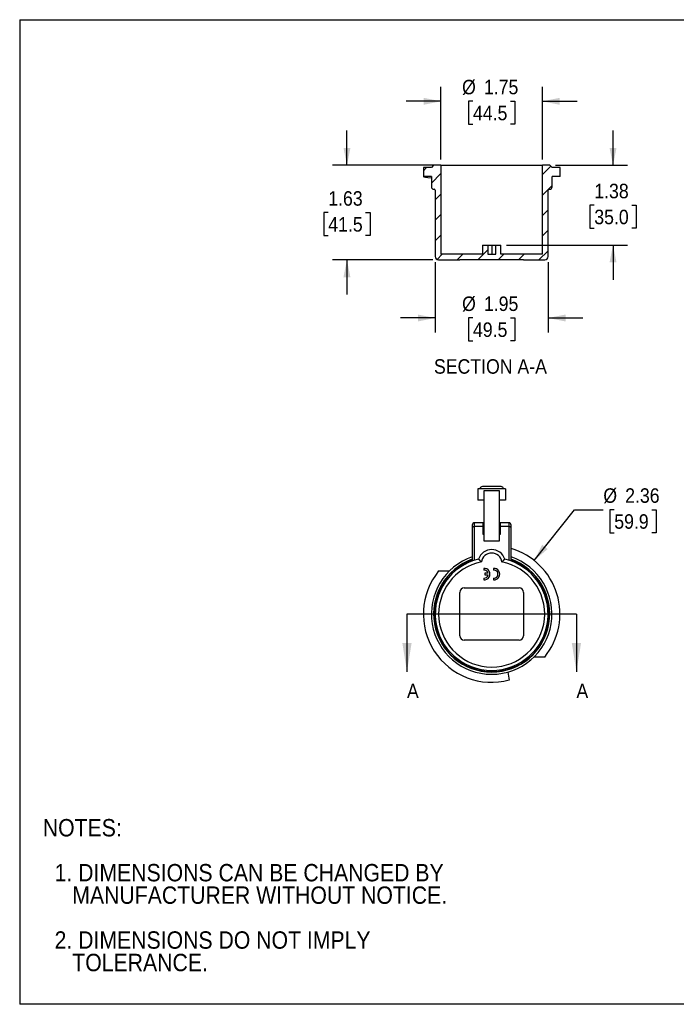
# Model space of a CAD drawing. Header units: inches. Extents: x 0 to 22, y 0 to 17.
# Tile 1 of 2: x 0 to 11.3, y 0 to 17. Entities that reach past the tile are written whole.
import ezdxf

# ---------------------------------------------------------------- set-up
doc = ezdxf.new("R2010")
doc.units = ezdxf.units.IN
doc.header["$LTSCALE"] = 2
doc.header["$MEASUREMENT"] = 0
doc.linetypes.add('SLD-Solid', pattern=[0])
doc.layers.add('DIMENSIONS', color=140, linetype='SLD-Solid', lineweight=25)
doc.layers.add('TEXT', color=140, linetype='SLD-Solid', lineweight=25)
doc.layers.add('HATCH', color=6, linetype='SLD-Solid')
doc.layers.add('SLD-DEFPOINTS', color=7, linetype='Continuous')
doc.styles.add('SLDTEXTSTYLE0', font='GOTHIC.TTF', dxfattribs={"width": 0.913})
doc.dimstyles.new('SLDDIMSTYLE0', dxfattribs={"dimtxt": 0.25, "dimasz": 0.3, "dimexe": 0, "dimexo": 0.0625, "dimgap": 0.0625, "dimtad": 0, "dimtih": 1, "dimtoh": 1, "dimrnd": 1e-09, "dimzin": 12, "dimdsep": 46, "dimtxsty": 'SLDTEXTSTYLE0', "dimsah": 1, "dimcen": 0, "dimadec": 0, "dimazin": 3, "dimtfac": 1, "dimtofl": 0, "dimtmove": 0, "dimatfit": 3, "dimfxl": 0, "dimfrac": 2, "dimtolj": 1, "dimtzin": 12, "dimarcsym": 0})
doc.dimstyles.new('SLDDIMSTYLE1', dxfattribs={"dimtxt": 0.25, "dimasz": 0.3, "dimexe": 0, "dimexo": 0.0625, "dimgap": 0.0625, "dimtad": 0, "dimtih": 1, "dimtoh": 1, "dimrnd": 1e-09, "dimzin": 12, "dimdsep": 46, "dimtxsty": 'SLDTEXTSTYLE0', "dimsah": 1, "dimcen": 0.09, "dimadec": 0, "dimazin": 3, "dimtfac": 1, "dimtmove": 0, "dimatfit": 0, "dimfxl": 0, "dimfrac": 2, "dimtolj": 1, "dimtzin": 12, "dimarcsym": 0})

# ---------------------------------------------------------------- blocks, each defined once
blk = doc.blocks.new('Block2')
at = {"color": 7, "linetype": 'SLD-Solid', "lineweight": 18}
for p, q in [((22, 17), (0, 17)), ((0, 0), (0, 17)), ((22, 0), (0, 0))]:
    blk.add_line(p, q, dxfattribs=at)
blk = doc.blocks.new('SW_NOTE_0_2')
at = {"layer": 'TEXT', "color": 0, "char_height": 0.3, "attachment_point": 1, "style": 'SLDTEXTSTYLE0'}
for s, insert in [('NOTES:', (0, 0.383)), ('  1. DIMENSIONS CAN BE CHANGED BY     ', (0, -0.393)), ('     MANUFACTURER WITHOUT NOTICE.', (0, -0.781)), ('  2. DIMENSIONS DO NOT IMPLY ', (0, -1.556)), ('     TOLERANCE.', (0, -1.944))]:
    blk.add_mtext(s, dxfattribs=dict(at, insert=insert))
blk = doc.blocks.new('_D')
at = {"layer": 'DIMENSIONS'}
for p, q in [((8.88, 7.663), (9.574, 8.539)), ((9.574, 8.539), (10.074, 8.539)), ((10.263, 8.539), (10.187, 8.539)), ((10.187, 8.539), (10.187, 8.142)), ((10.909, 8.539), (10.985, 8.539)), ((10.985, 8.539), (10.985, 8.142)), ((10.187, 8.142), (10.263, 8.142)), ((10.985, 8.142), (10.909, 8.142))]:
    blk.add_line(p, q, dxfattribs=at)
blk.add_solid([(8.88, 7.663), (9.113, 7.86), (9.019, 7.935)], dxfattribs=at)
at = {"layer": 'DIMENSIONS', "char_height": 0.25, "attachment_point": 1, "style": 'SLDTEXTSTYLE0'}
for s, insert in [('%%c', (10.074, 8.909)), ('2.36', (10.451, 8.909)), ('59.9', (10.263, 8.461))]:
    blk.add_mtext(s, dxfattribs=dict(at, insert=insert))
blk = doc.blocks.new('_D_1')
at = {"layer": 'DIMENSIONS'}
for p, q in [((5.649, 14.487), (5.649, 15.087)), ((7.171, 14.487), (5.399, 14.487)), ((5.326, 13.669), (5.25, 13.669)), ((5.25, 13.669), (5.25, 13.272)), ((5.972, 13.669), (6.048, 13.669)), ((6.048, 13.669), (6.048, 13.272)), ((5.25, 13.272), (5.326, 13.272)), ((6.048, 13.272), (5.972, 13.272)), ((7.132, 12.853), (5.399, 12.853)), ((5.649, 12.853), (5.649, 12.253))]:
    blk.add_line(p, q, dxfattribs=at)
for points in [[(5.649, 14.487), (5.709, 14.787), (5.589, 14.787)], [(5.649, 12.853), (5.589, 12.553), (5.709, 12.553)]]:
    blk.add_solid(points, dxfattribs=at)
at = {"layer": 'DIMENSIONS', "char_height": 0.25, "attachment_point": 1, "style": 'SLDTEXTSTYLE0'}
for s, insert in [('1.63', (5.326, 14.039)), ('41.5', (5.326, 13.591))]:
    blk.add_mtext(s, dxfattribs=dict(at, insert=insert))
blk = doc.blocks.new('_D_2')
at = {"layer": 'DIMENSIONS'}
for p, q in [((10.242, 14.487), (10.242, 15.087)), ((9.249, 14.487), (10.492, 14.487)), ((9.918, 13.796), (9.842, 13.796)), ((9.842, 13.796), (9.842, 13.4)), ((10.565, 13.796), (10.641, 13.796)), ((10.641, 13.796), (10.641, 13.4)), ((9.842, 13.4), (9.918, 13.4)), ((10.641, 13.4), (10.565, 13.4)), ((8.405, 13.109), (10.492, 13.109)), ((10.242, 13.109), (10.242, 12.509))]:
    blk.add_line(p, q, dxfattribs=at)
for points in [[(10.242, 14.487), (10.302, 14.787), (10.182, 14.787)], [(10.242, 13.109), (10.182, 12.809), (10.302, 12.809)]]:
    blk.add_solid(points, dxfattribs=at)
at = {"layer": 'DIMENSIONS', "char_height": 0.25, "attachment_point": 1, "style": 'SLDTEXTSTYLE0'}
for s, insert in [('1.38', (9.918, 14.167)), ('35.0', (9.918, 13.719))]:
    blk.add_mtext(s, dxfattribs=dict(at, insert=insert))
blk = doc.blocks.new('_D_3')
at = {"layer": 'DIMENSIONS'}
for p, q in [((7.271, 14.587), (7.271, 15.841)), ((9.023, 14.587), (9.023, 15.841)), ((7.271, 15.591), (6.671, 15.591)), ((7.824, 15.591), (7.748, 15.591)), ((7.748, 15.591), (7.748, 15.195)), ((8.471, 15.591), (8.547, 15.591)), ((8.547, 15.591), (8.547, 15.195)), ((9.023, 15.591), (9.623, 15.591)), ((7.748, 15.195), (7.824, 15.195)), ((8.547, 15.195), (8.471, 15.195))]:
    blk.add_line(p, q, dxfattribs=at)
for points in [[(7.271, 15.591), (6.971, 15.651), (6.971, 15.531)], [(9.023, 15.591), (9.323, 15.531), (9.323, 15.651)]]:
    blk.add_solid(points, dxfattribs=at)
at = {"layer": 'DIMENSIONS', "char_height": 0.25, "attachment_point": 1, "style": 'SLDTEXTSTYLE0'}
for s, insert in [('%%c', (7.636, 15.962)), ('1.75', (8.013, 15.962)), ('44.5', (7.824, 15.514))]:
    blk.add_mtext(s, dxfattribs=dict(at, insert=insert))
blk = doc.blocks.new('_D_4')
at = {"layer": 'DIMENSIONS'}
for p, q in [((7.173, 12.813), (7.173, 11.6)), ((9.122, 12.813), (9.122, 11.6)), ((7.173, 11.85), (6.573, 11.85)), ((7.824, 11.85), (7.748, 11.85)), ((7.748, 11.85), (7.748, 11.454)), ((8.471, 11.85), (8.547, 11.85)), ((8.547, 11.85), (8.547, 11.454)), ((9.122, 11.85), (9.722, 11.85)), ((7.748, 11.454), (7.824, 11.454)), ((8.547, 11.454), (8.471, 11.454))]:
    blk.add_line(p, q, dxfattribs=at)
for points in [[(7.173, 11.85), (6.873, 11.91), (6.873, 11.79)], [(9.122, 11.85), (9.422, 11.79), (9.422, 11.91)]]:
    blk.add_solid(points, dxfattribs=at)
at = {"layer": 'DIMENSIONS', "char_height": 0.25, "attachment_point": 1, "style": 'SLDTEXTSTYLE0'}
for s, insert in [('%%c', (7.636, 12.221)), ('1.95', (8.013, 12.221)), ('49.5', (7.824, 11.773))]:
    blk.add_mtext(s, dxfattribs=dict(at, insert=insert))

msp = doc.modelspace()

# ---------------------------------------------------------------- hatches: boundary and pattern name
at = {"layer": 'HATCH'}
h = msp.add_hatch(dxfattribs=at)
h.set_pattern_fill('ANSI31', color=256, scale=2, style=0)
edge = h.paths.add_edge_path(flags=0)
edge.add_arc((9.063, 12.913), 0.0591, 270, 360)
edge.add_line((9.122, 12.913), (9.122, 14.054))
edge.add_arc((9.141, 14.054), 0.0197, 90, 180, ccw=False)
edge.add_line((9.141, 14.074), (9.149, 14.074))
edge.add_arc((9.149, 14.113), 0.0394, 270, 360)
edge.add_line((9.189, 14.113), (9.189, 14.291))
edge.add_line((9.189, 14.291), (9.327, 14.291))
edge.add_line((9.327, 14.291), (9.327, 14.448))
edge.add_line((9.327, 14.448), (9.189, 14.448))
edge.add_line((9.189, 14.448), (9.149, 14.487))
edge.add_line((9.149, 14.487), (9.023, 14.487))
edge.add_line((9.023, 14.487), (9.023, 12.952))
edge.add_line((9.023, 12.952), (8.305, 12.952))
edge.add_line((8.305, 12.952), (8.305, 13.109))
edge.add_line((8.305, 13.109), (8.216, 13.109))
edge.add_line((8.216, 13.109), (8.216, 12.952))
edge.add_line((8.216, 12.952), (8.078, 12.952))
edge.add_line((8.078, 12.952), (8.078, 13.109))
edge.add_line((8.078, 13.109), (7.99, 13.109))
edge.add_line((7.99, 13.109), (7.99, 12.952))
edge.add_line((7.99, 12.952), (7.271, 12.952))
edge.add_line((7.271, 12.952), (7.271, 14.487))
edge.add_line((7.271, 14.487), (7.145, 14.487))
edge.add_line((7.145, 14.487), (7.106, 14.448))
edge.add_line((7.106, 14.448), (6.968, 14.448))
edge.add_line((6.968, 14.448), (6.968, 14.291))
edge.add_line((6.968, 14.291), (7.106, 14.291))
edge.add_line((7.106, 14.291), (7.106, 14.113))
edge.add_arc((7.145, 14.113), 0.0394, 180, 270)
edge.add_line((7.145, 14.074), (7.153, 14.074))
edge.add_arc((7.153, 14.054), 0.0197, 0, 90, ccw=False)
edge.add_line((7.173, 14.054), (7.173, 12.913))
edge.add_arc((7.232, 12.913), 0.0591, 180, 270)
edge.add_line((7.232, 12.853), (7.596, 12.853))
edge.add_line((7.596, 12.853), (7.596, 12.861))
edge.add_line((7.596, 12.861), (8.699, 12.861))
edge.add_line((8.699, 12.861), (8.699, 12.853))
edge.add_line((8.699, 12.853), (9.063, 12.853))

# ---------------------------------------------------------------- linework, layer by layer
at = {"color": 7, "linetype": 'SLD-Solid'}
for p, q in [((0, 17), (0, 0)), ((0, 17), (22, 17)), ((22, 0), (0, 0))]:
    msp.add_line(p, q, dxfattribs=at)
for p, q in [((7.145, 14.487), (7.106, 14.448)), ((7.271, 14.487), (7.145, 14.487)), ((7.271, 14.487), (7.271, 12.952)), ((7.271, 14.487), (9.023, 14.487)), ((9.023, 12.952), (9.023, 14.487)), ((9.149, 14.487), (9.023, 14.487)), ((9.189, 14.448), (9.149, 14.487)), ((6.968, 14.448), (6.968, 14.291)), ((7.106, 14.448), (6.968, 14.448)), ((7.106, 14.291), (6.968, 14.291)), ((7.106, 14.291), (7.106, 14.113)), ((9.327, 14.448), (9.189, 14.448)), ((9.327, 14.291), (9.189, 14.291)), ((9.189, 14.113), (9.189, 14.291)), ((9.327, 14.291), (9.327, 14.448)), ((7.145, 14.074), (7.153, 14.074)), ((7.173, 14.054), (7.173, 12.913)), ((9.122, 12.913), (9.122, 14.054)), ((9.141, 14.074), (9.149, 14.074)), ((7.99, 13.109), (7.99, 12.952)), ((7.99, 13.109), (8.078, 13.109)), ((8.078, 13.109), (8.078, 12.952)), ((8.078, 13.109), (8.147, 13.109)), ((8.147, 13.109), (8.147, 12.952)), ((8.147, 13.109), (8.216, 13.109)), ((8.216, 12.952), (8.216, 13.109)), ((8.216, 13.109), (8.305, 13.109)), ((8.305, 12.952), (8.305, 13.109)), ((7.99, 12.952), (7.271, 12.952)), ((8.078, 12.952), (8.216, 12.952)), ((9.023, 12.952), (8.305, 12.952)), ((7.232, 12.853), (7.596, 12.853)), ((7.596, 12.861), (8.699, 12.861)), ((7.596, 12.861), (7.596, 12.853)), ((7.675, 12.853), (7.596, 12.853)), ((7.675, 12.853), (7.675, 12.861)), ((8.62, 12.853), (7.675, 12.853)), ((8.62, 12.853), (8.62, 12.861)), ((8.699, 12.853), (8.62, 12.853)), ((8.699, 12.853), (8.699, 12.861)), ((8.699, 12.853), (9.063, 12.853)), ((7.911, 8.9), (7.911, 8.703)), ((8.285, 8.9), (7.911, 8.9)), ((8.309, 8.939), (7.986, 8.939)), ((8.285, 8.867), (8.01, 8.867)), ((8.384, 8.9), (8.285, 8.9)), ((8.384, 8.9), (8.384, 8.703)), ((8.01, 8.703), (7.911, 8.703)), ((8.384, 8.703), (8.285, 8.703)), ((7.813, 8.274), (7.813, 8.222)), ((7.813, 8.222), (7.813, 7.654)), ((8, 8.313), (7.852, 8.313)), ((7.852, 8.25), (7.852, 8.313)), ((7.852, 7.667), (7.852, 8.25)), ((8, 8.25), (7.852, 8.25)), ((8, 8.25), (8, 8.313)), ((8, 8.111), (8, 8.25)), ((8.01, 8.176), (8, 8.176)), ((8.295, 8.176), (8.285, 8.176)), ((8.443, 8.313), (8.295, 8.313)), ((8.295, 8.313), (8.295, 8.25)), ((8.295, 8.25), (8.295, 8.111)), ((8.443, 8.25), (8.295, 8.25)), ((8.443, 8.313), (8.443, 8.25)), ((8.443, 8.25), (8.443, 7.667)), ((8.482, 8.222), (8.482, 8.274)), ((8.482, 7.654), (8.482, 8.222)), ((8.01, 8.111), (8, 8.111)), ((8.01, 8.001), (8.285, 8.001)), ((8.295, 8.111), (8.285, 8.111)), ((7.232, 7.482), (7.418, 7.482)), ((8.01, 7.526), (8.01, 7.496)), ((8.177, 7.526), (8.177, 7.496)), ((8.01, 7.359), (8.01, 7.33)), ((8.029, 7.442), (8.029, 7.413)), ((8.087, 7.442), (8.029, 7.442)), ((8.029, 7.413), (8.087, 7.413)), ((8.177, 7.359), (8.177, 7.33)), ((7.675, 7.191), (8.62, 7.191)), ((7.596, 6.365), (7.596, 7.113)), ((8.699, 7.113), (8.699, 6.365)), ((8.62, 6.286), (7.675, 6.286)), ((9.063, 5.995), (8.877, 5.995)), ((8.427, 5.735), (8.451, 5.599))]:
    msp.add_line(p, q)
for centre, radius, start, end in [((7.145, 14.113), 0.0394, 180, 270), ((9.149, 14.113), 0.0394, 270, 0), ((7.153, 14.054), 0.0197, 0, 90), ((9.141, 14.054), 0.0197, 90, 180), ((7.232, 12.913), 0.0591, 180, 270), ((9.063, 12.913), 0.0591, 270, 0), ((7.986, 8.9), 0.0394, 90, 180), ((8.309, 8.9), 0.0394, 360, 90), ((7.852, 8.274), 0.0394, 90, 180), ((7.847, 8.215), 0.0351, 81.9505, 168.5782), ((8.443, 8.274), 0.0394, 0, 90), ((8.448, 8.215), 0.0351, 11.4218, 98.0495), ((8.147, 7.615), 0.236, 17.7728, 162.2272), ((8.147, 6.739), 1.179, 320.9171, 73.5125), ((8.147, 6.739), 1.041, 108.7453, 71.2547), ((8.147, 6.739), 1.002, 109.511, 70.489), ((8.147, 6.739), 0.994, 109.6719, 70.3281), ((8.147, 6.739), 0.974, 103.3474, 76.6526), ((8.147, 7.615), 0.177, 7.2438, 172.7562), ((8.147, 6.739), 1.179, 140.9171, 284.9001), ((8.147, 6.739), 0.915, 101.0697, 78.9303), ((8.019, 7.428), 0.0984, 264.2608, 95.7392), ((8.019, 7.428), 0.0689, 12.3736, 98.2132), ((8.187, 7.428), 0.0984, 264.2608, 95.7392), ((8.187, 7.428), 0.0689, 261.7868, 98.2132), ((8.019, 7.428), 0.0689, 261.7868, 347.6264), ((7.675, 7.113), 0.0787, 90, 180), ((8.62, 7.113), 0.0787, 0, 90), ((7.675, 6.365), 0.0787, 180, 270), ((8.62, 6.365), 0.0787, 270, 0)]:
    msp.add_arc(centre, radius, start, end)
msp.add_ellipse((8.147, 14.291), major_axis=(1.179, 0), ratio=0.041819, start_param=3.141593, end_param=3.629878)
for points, knots in [([(8.01, 8.866), (8.01, 8.867), (8.01, 8.868), (8.01, 8.863), (8.01, 8.853), (8.01, 8.836), (8.01, 8.811), (8.01, 8.777), (8.01, 8.736), (8.01, 8.687), (8.01, 8.631), (8.01, 8.568), (8.01, 8.5), (8.01, 8.429), (8.01, 8.359), (8.01, 8.29), (8.01, 8.225), (8.01, 8.166), (8.01, 8.116), (8.01, 8.074), (8.01, 8.042), (8.01, 8.02), (8.01, 8.006), (8.01, 8.001), (8.01, 8.002), (8.01, 8.002)], [0, 0, 0, 0, 0.036033, 0.086261, 0.134326, 0.180356, 0.224606, 0.267416, 0.309158, 0.350189, 0.390814, 0.433941, 0.477003, 0.520023, 0.562982, 0.605974, 0.649246, 0.693168, 0.738198, 0.784825, 0.833506, 0.881105, 0.930925, 0.982916, 1, 1, 1, 1]), ([(8.285, 8.002), (8.285, 8.002), (8.285, 8), (8.285, 8.005), (8.285, 8.019), (8.285, 8.041), (8.285, 8.074), (8.285, 8.116), (8.285, 8.166), (8.285, 8.225), (8.285, 8.29), (8.285, 8.359), (8.285, 8.429), (8.285, 8.5), (8.285, 8.568), (8.285, 8.631), (8.285, 8.687), (8.285, 8.736), (8.285, 8.777), (8.285, 8.811), (8.285, 8.836), (8.285, 8.853), (8.285, 8.863), (8.285, 8.868), (8.285, 8.867), (8.285, 8.866)], [0, 0, 0, 0, 0.009489, 0.064213, 0.116569, 0.166487, 0.215168, 0.261796, 0.306826, 0.350749, 0.394021, 0.437013, 0.479972, 0.522993, 0.566056, 0.609183, 0.649808, 0.69084, 0.732582, 0.775392, 0.819642, 0.865673, 0.913738, 0.963966, 1, 1, 1, 1]), ([(7.922, 7.687), (7.922, 7.687), (7.923, 7.687), (7.923, 7.686), (7.924, 7.685), (7.925, 7.684), (7.926, 7.683), (7.927, 7.682), (7.929, 7.68), (7.931, 7.678), (7.933, 7.676), (7.935, 7.673), (7.939, 7.669), (7.945, 7.663), (7.952, 7.656), (7.959, 7.649), (7.965, 7.643), (7.97, 7.639), (7.972, 7.637)], [0, 0, 0, 0, 0.044553, 0.089046, 0.13356, 0.178171, 0.222953, 0.267973, 0.313291, 0.358957, 0.405016, 0.451501, 0.498438, 0.621944, 0.748739, 0.830455, 0.914264, 1, 1, 1, 1]), ([(8.323, 7.637), (8.324, 7.638), (8.327, 7.641), (8.331, 7.644), (8.334, 7.648), (8.338, 7.651), (8.343, 7.656), (8.35, 7.663), (8.356, 7.67), (8.362, 7.675), (8.365, 7.679), (8.368, 7.683), (8.371, 7.685), (8.372, 7.686), (8.372, 7.687), (8.372, 7.687)], [0, 0, 0, 0, 0.051684, 0.102702, 0.153017, 0.202593, 0.251397, 0.378207, 0.501765, 0.587439, 0.671668, 0.754676, 0.836786, 0.918404, 1, 1, 1, 1])]:
    msp.add_open_spline(points, degree=3, knots=knots)
at = {"layer": 'HATCH'}
msp.add_line((9.61, 6.739), (6.685, 6.739), dxfattribs=at)
at = {"layer": 'HATCH', "linetype": 'SLD-Solid'}
for p, q in [((6.685, 6.739), (6.685, 5.739)), ((9.61, 6.739), (9.61, 5.739))]:
    msp.add_line(p, q, dxfattribs=at)
at = {"layer": 'HATCH'}
for points in [[(6.685, 5.739), (6.765, 6.239), (6.605, 6.239)], [(9.61, 5.739), (9.69, 6.239), (9.53, 6.239)]]:
    msp.add_solid(points, dxfattribs=at)

# ---------------------------------------------------------------- block references
at = {"layer": 'SLD-DEFPOINTS'}
msp.add_blockref('Block2', (0, 0), dxfattribs=at)
at = {"layer": 'TEXT'}
msp.add_blockref('SW_NOTE_0_2', (0.399, 2.816), dxfattribs=at)

# ---------------------------------------------------------------- texts
at = {"layer": 'HATCH', "char_height": 0.25, "attachment_point": 1, "style": 'SLDTEXTSTYLE0'}
for insert in [(6.685, 5.536), (9.61, 5.536)]:
    msp.add_mtext('A', dxfattribs=dict(at, insert=insert))
at = {"layer": 'TEXT', "insert": (8.126, 11.138), "char_height": 0.25, "attachment_point": 2, "style": 'SLDTEXTSTYLE0'}
msp.add_mtext('SECTION A-A', dxfattribs=at)

# ---------------------------------------------------------------- dimensions: what is measured, and where the dimension line sits
at = {"layer": 'DIMENSIONS'}
for base, p1, p2, picture, middle in [((7.271, 15.591), (9.023, 14.487), (7.271, 14.487), '_D_3', (8.147, 15.591)), ((9.122, 11.85), (7.173, 12.913), (9.122, 12.913), '_D_4', (8.147, 11.85))]:
    dim = msp.add_linear_dim(base=base, p1=p1, p2=p2, text='%%c<>', dimstyle='SLDDIMSTYLE1', dxfattribs=at)
    dim.commit()
    dim.dimension.update_dxf_attribs({"geometry": picture, "text_midpoint": middle, "dimtype": 160})
for base, p1, p2, picture, middle in [((5.649, 12.853), (7.271, 14.487), (7.232, 12.853), '_D_1', (5.649, 13.67)), ((10.242, 14.487), (8.305, 13.109), (9.149, 14.487), '_D_2', (10.242, 13.798))]:
    dim = msp.add_linear_dim(base=base, p1=p1, p2=p2, angle=90, dimstyle='SLDDIMSTYLE1', dxfattribs=at)
    dim.commit()
    dim.dimension.update_dxf_attribs({"geometry": picture, "text_midpoint": middle, "dimtype": 160})
dim = msp.add_diameter_dim_2p(p1=(7.415, 5.815), p2=(8.88, 7.663), dimstyle='SLDDIMSTYLE0', dxfattribs=at)
dim.commit()
dim.dimension.update_dxf_attribs({"geometry": '_D', "text_midpoint": (10.586, 8.539), "dimtype": 163})

doc.saveas('drawing.dxf')
